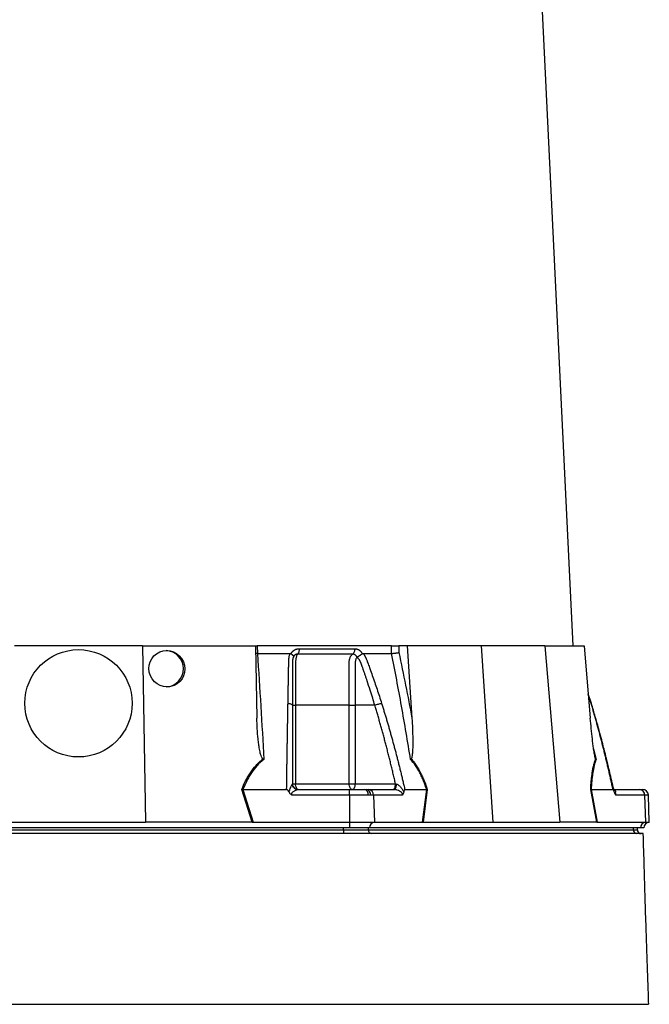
# Model space of a CAD drawing. Header units: millimetres. Extents: x 14 to 813, y 9 to 2008.
# Tile 5 of 9: x 435 to 763, y 495 to 1009. Entities that reach past the tile are written whole.
import ezdxf

# ---------------------------------------------------------------- set-up
doc = ezdxf.new("R2010")
doc.units = ezdxf.units.MM

msp = doc.modelspace()

# ---------------------------------------------------------------- linework, layer by layer
at = {"color": 7, "linetype": 'Continuous', "lineweight": 25}
for p, q in [((723.68, 682.43), (688.4, 1415.81)), ((499.01, 682.43), (432.33, 682.43)), ((499.01, 682.43), (500.62, 590.43)), ((499.01, 682.43), (558.09, 682.43)), ((558.09, 682.43), (558.75, 644.64)), ((558.27, 682.43), (558.97, 682.43)), ((558.97, 682.43), (559.01, 678.43)), ((628.9, 682.43), (558.97, 682.43)), ((576.52, 678.3), (576.6, 678.43)), ((613.69, 678.43), (613.76, 678.3)), ((629, 678.43), (628.9, 682.43)), ((632.72, 682.43), (632.81, 678.88)), ((637.07, 682.43), (632.72, 682.43)), ((637.07, 682.43), (639.61, 644.64)), ((675.67, 682.43), (637.07, 682.43)), ((675.67, 682.43), (681.84, 590.43)), ((709.01, 682.43), (675.67, 682.43)), ((709.01, 682.43), (716.79, 590.43)), ((709.01, 682.43), (729.5, 682.43)), ((729.5, 682.43), (732.69, 644.64)), ((733.24, 652.29), (731.61, 657.44)), ((578.93, 651.43), (578.93, 610.43)), ((606.89, 610.43), (606.89, 651.43)), ((620.27, 651.43), (610.06, 651.43)), ((610.06, 651.43), (610.06, 610.43)), ((556.24, 590.43), (550.88, 607.46)), ((551.46, 607.43), (556.81, 590.43)), ((551.48, 607.43), (574.26, 607.43)), ((577.26, 610.43), (578.93, 610.43)), ((578.93, 610.43), (606.89, 610.43)), ((580.18, 607.43), (607.12, 607.43)), ((606.89, 610.43), (610.06, 610.43)), ((607.12, 607.43), (614.8, 607.43)), ((610.06, 610.43), (631.07, 610.43)), ((614.8, 607.43), (615.82, 607.43)), ((615.82, 607.43), (616.99, 607.43)), ((616.99, 607.43), (630.46, 607.43)), ((635.93, 607.43), (647.33, 607.43)), ((645.17, 590.43), (647.33, 607.43)), ((647.66, 607.46), (645.5, 590.43)), ((736.07, 590.43), (732.88, 607.46)), ((733.13, 607.43), (736.31, 590.43)), ((733.13, 607.43), (744.53, 607.43)), ((744.98, 607.43), (758.45, 607.43)), ((758.45, 607.43), (759.97, 607.43)), ((607.12, 604.54), (577.05, 604.54)), ((616.82, 604.54), (607.12, 604.54)), ((607.12, 604.54), (607.12, 590.43)), ((618.1, 604.54), (616.82, 604.54)), ((619.59, 604.54), (618.1, 604.54)), ((619.59, 604.54), (620.02, 590.43)), ((634.62, 604.54), (619.59, 604.54)), ((761.04, 604.54), (746.01, 604.54)), ((761.04, 604.54), (761.47, 590.43)), ((763.46, 590.43), (762.97, 604.54)), ((607.12, 587.43), (324.22, 587.43)), ((327.39, 586.43), (603.94, 586.43)), ((430.72, 590.43), (500.62, 590.43)), ((555.93, 590.43), (500.62, 590.43)), ((556.81, 590.43), (607.12, 590.43)), ((603.94, 586.43), (603.94, 587.43)), ((603.94, 586.43), (603.94, 584.43)), ((603.94, 586.43), (616.93, 586.43)), ((607.12, 590.43), (607.12, 587.43)), ((607.12, 590.43), (620.02, 590.43)), ((617.51, 587.43), (607.12, 587.43)), ((616.93, 586.43), (616.93, 587.43)), ((616.93, 586.43), (755.21, 586.43)), ((758.96, 587.43), (617.51, 587.43)), ((620.02, 590.43), (645.17, 590.43)), ((645.7, 590.43), (681.84, 590.43)), ((681.84, 590.43), (716.79, 590.43)), ((735.96, 590.43), (716.79, 590.43)), ((736.31, 590.43), (761.47, 590.43)), ((755.21, 586.43), (755.21, 587.43)), ((757.22, 586.43), (757.22, 587.43)), ((760.57, 587.43), (758.96, 587.43)), ((761.47, 590.43), (763.46, 590.43))]:
    msp.add_line(p, q, dxfattribs=at)
at = {"color": 8, "linetype": 'Continuous', "lineweight": 25}
for p, q in [((733.11, 652.39), (731.64, 657.1)), ((733.11, 652.39), (733.23, 652.28)), ((733.23, 652.28), (733.11, 652.39)), ((734.42, 628.68), (735.67, 623.19)), ((762.97, 604.54), (761.04, 604.54)), ((755.21, 586.43), (757.22, 586.43))]:
    msp.add_line(p, q, dxfattribs=at)
at = {"color": 7, "linetype": 'Continuous', "lineweight": 25, "flags": 128}
for points in [[(580.26, 607.43), (580, 607.49), (579.75, 607.66), (579.52, 607.94), (579.32, 608.31), (579.15, 608.77), (579.03, 609.28), (578.95, 609.85), (578.93, 610.43)], [(608.56, 607.43), (608.23, 607.49), (607.92, 607.66), (607.63, 607.94), (607.38, 608.31), (607.17, 608.77), (607.02, 609.28), (606.93, 609.85), (606.89, 610.43)], [(608.56, 607.43), (608.85, 607.49), (609.13, 607.66), (609.39, 607.94), (609.62, 608.31), (609.8, 608.77), (609.94, 609.28), (610.03, 609.85), (610.06, 610.43)], [(630.46, 607.43), (630.67, 607.49), (630.87, 607.65), (631.05, 607.91), (631.21, 608.27), (631.35, 608.7), (631.45, 609.2), (631.51, 609.74), (631.54, 610.31)]]:
    msp.add_lwpolyline(points, dxfattribs=at)
at = {"color": 7, "linetype": 'Continuous', "lineweight": 25}
msp.add_circle((465.67, 652.43), 28, dxfattribs=at)
for centre, radius, start, end in [((510.89, 670.43), 9.51, 273.5343, 87.3564), ((580.2, 610.41), 2.98, 181.9709, 269.6724), ((614.22, 604.88), 2.62, 352.5656, 77.2072), ((615.42, 604.77), 2.69, 354.9863, 81.6138), ((616.79, 604.64), 2.8, 357.9914, 85.7799), ((758.24, 604.64), 2.8, 357.9914, 85.7799), ((759.97, 604.43), 3, 2, 90), ((618.81, 586.31), 1.88, 176.1887, 265.5981), ((620.34, 587.61), 2.84, 96.5771, 183.6107), ((757.08, 586.31), 1.88, 176.1887, 265.5981), ((759.22, 586.43), 2, 180, 270), ((761.79, 587.61), 2.84, 96.5771, 183.6107), ((763.57, 587.43), 3, 92, 180)]:
    msp.add_arc(centre, radius, start, end, dxfattribs=at)
msp.add_ellipse((511.79, 670.43), major_axis=(-3.72, 8.78), ratio=0.978252, dxfattribs=at)
for centre, major_axis, ratio, start_param, end_param in [((557.46, 587.43), (17.02, -0.28), 0.175535, 1.645803, 1.664009), ((644.94, 587.43), (11.1, 0.22), 0.269565, 1.496149, 1.514355), ((736.73, 587.43), (5.92, -0.52), 0.499165, 1.726141, 1.744347)]:
    msp.add_ellipse(centre, major_axis=major_axis, ratio=ratio, start_param=start_param, end_param=end_param, dxfattribs=at)
for points, knots in [([(559.01, 678.43), (558.85, 678.44), (558.55, 678.45), (558.29, 678.47), (558.16, 678.48)], [0, 0, 0, 0, 0.503116, 1, 1, 1, 1]), ([(559.02, 678.43), (559.63, 669.28), (560.22, 660.1), (561.34, 641.69), (561.87, 632.45), (562.38, 623.19)], [0, 0, 0, 0, 0.5, 0.5, 1, 1, 1, 1]), ([(574.98, 652.39), (574.99, 653.08), (575.01, 654.45), (575.05, 656.5), (575.09, 658.54), (575.12, 660.56), (575.17, 663.18), (575.23, 666.38), (575.29, 669.54), (575.33, 672.05), (575.36, 673.54), (575.38, 674.6), (575.41, 675.2), (575.44, 675.71), (575.5, 676.22), (575.59, 676.74), (575.71, 677.32), (575.86, 677.88), (575.99, 678.25), (576.05, 678.43)], [0, 0, 0, 0, 0.077777, 0.1552, 0.232272, 0.308995, 0.385372, 0.530526, 0.674474, 0.747423, 0.819615, 0.846383, 0.869761, 0.889755, 0.906383, 0.929523, 0.9528, 0.976272, 1, 1, 1, 1]), ([(576.05, 678.43), (576.09, 678.43), (576.15, 678.43), (576.25, 678.41), (576.35, 678.39), (576.44, 678.35), (576.49, 678.31), (576.52, 678.3)], [0, 0, 0, 0, 0.212576, 0.416535, 0.614103, 0.807726, 1, 1, 1, 1]), ([(576.52, 678.3), (576.57, 678.27), (576.65, 678.21), (576.77, 678.12), (576.89, 678.04), (577, 677.95), (577.1, 677.87), (577.19, 677.78), (577.27, 677.71), (577.34, 677.63), (577.45, 677.51), (577.57, 677.37), (577.69, 677.2), (577.76, 677.05), (577.8, 676.93), (577.82, 676.83), (577.82, 676.74), (577.8, 676.67), (577.79, 676.6), (577.77, 676.55), (577.76, 676.53)], [0, 0, 0, 0, 0.048652, 0.096489, 0.14339, 0.189242, 0.233941, 0.277392, 0.319512, 0.360225, 0.399465, 0.506174, 0.603082, 0.689684, 0.765815, 0.831582, 0.887296, 0.933441, 0.970686, 1, 1, 1, 1]), ([(576.6, 678.43), (576.64, 678.5), (576.72, 678.63), (576.85, 678.83), (576.99, 679.01), (577.13, 679.19), (577.28, 679.35), (577.44, 679.52), (577.6, 679.67), (577.77, 679.81), (577.94, 679.95), (578.13, 680.08), (578.31, 680.2), (578.51, 680.31), (578.77, 680.45), (579.1, 680.6), (579.51, 680.74), (579.93, 680.83), (580.35, 680.89), (580.64, 680.9), (580.78, 680.9)], [0, 0, 0, 0, 0.044249, 0.088103, 0.131644, 0.174955, 0.21812, 0.261226, 0.304357, 0.347601, 0.391041, 0.434763, 0.478847, 0.523375, 0.568424, 0.654803, 0.740537, 0.826241, 0.912528, 1, 1, 1, 1]), ([(579.98, 678.04), (579.93, 678.04), (579.83, 678.04), (579.69, 678.03), (579.54, 678.01), (579.4, 677.98), (579.26, 677.94), (579.12, 677.9), (578.98, 677.84), (578.78, 677.73), (578.53, 677.57), (578.28, 677.33), (578.08, 677.09), (577.94, 676.88), (577.84, 676.69), (577.78, 676.57), (577.76, 676.52)], [0, 0, 0, 0, 0.053313, 0.106595, 0.159871, 0.213165, 0.266504, 0.319912, 0.373414, 0.427035, 0.564482, 0.685233, 0.789261, 0.876464, 0.946724, 1, 1, 1, 1]), ([(579.98, 678.04), (579.89, 677.93), (579.81, 677.79), (579.64, 677.48), (579.56, 677.3), (579.41, 676.9), (579.34, 676.68), (579.22, 676.22), (579.16, 675.97), (579.07, 675.46), (579.03, 675.19), (578.97, 674.63), (578.95, 674.35), (578.93, 673.92), (578.93, 673.78), (578.93, 673.49), (578.93, 673.34), (578.93, 672.91), (578.93, 670.29), (578.93, 667.68), (578.93, 660.72), (578.93, 656.08), (578.93, 651.43)], [0, 0, 0, 0, 0.03125, 0.03125, 0.0625, 0.0625, 0.09375, 0.09375, 0.125, 0.125, 0.15625, 0.15625, 0.1875, 0.1875, 0.203125, 0.203125, 0.21875, 0.21875, 0.25, 0.5, 0.5, 1, 1, 1, 1]), ([(580.78, 680.9), (580.79, 680.62), (580.77, 680.33), (580.71, 679.74), (580.65, 679.45), (580.5, 678.93), (580.41, 678.7), (580.21, 678.31), (580.09, 678.15), (579.98, 678.04)], [0, 0, 0, 0, 0.25, 0.25, 0.5, 0.5, 0.75, 0.75, 1, 1, 1, 1]), ([(608.76, 678.04), (607.68, 678.04), (605.38, 678.04), (602.01, 678.04), (598.41, 678.04), (595.93, 678.04), (593.33, 678.04), (590.83, 678.04), (587.12, 678.04), (583.59, 678.04), (581.14, 678.04), (579.98, 678.04)], [0.7589111, 0.7589111, 0.7589111, 0.7589111, 0.7820302, 0.8131687, 0.8443073, 0.8754458, 0.8754458, 0.9065844, 0.9377229, 0.9688615, 0.9919807, 0.9919807, 0.9919807, 0.9919807]), ([(606.89, 651.43), (606.9, 656.08), (606.9, 660.72), (606.9, 667.68), (606.9, 670.29), (606.9, 672.91), (606.9, 673.34), (606.9, 673.49), (606.9, 673.78), (606.91, 673.92), (606.93, 674.35), (606.96, 674.63), (607.06, 675.19), (607.12, 675.46), (607.28, 675.97), (607.37, 676.22), (607.58, 676.68), (607.7, 676.9), (607.97, 677.3), (608.11, 677.48), (608.42, 677.79), (608.58, 677.93), (608.76, 678.04)], [0, 0, 0, 0, 0.5, 0.5, 0.75, 0.78125, 0.78125, 0.796875, 0.796875, 0.8125, 0.8125, 0.84375, 0.84375, 0.875, 0.875, 0.90625, 0.90625, 0.9375, 0.9375, 0.96875, 0.96875, 1, 1, 1, 1]), ([(609.76, 680.9), (609.77, 680.62), (609.75, 680.33), (609.67, 679.74), (609.6, 679.45), (609.41, 678.93), (609.3, 678.7), (609.04, 678.31), (608.9, 678.15), (608.76, 678.04)], [0, 0, 0, 0, 0.25, 0.25, 0.5, 0.5, 0.75, 0.75, 1, 1, 1, 1]), ([(610.99, 676.52), (610.97, 676.56), (610.94, 676.64), (610.87, 676.77), (610.78, 676.92), (610.66, 677.09), (610.52, 677.26), (610.34, 677.44), (610.13, 677.62), (609.88, 677.77), (609.62, 677.9), (609.34, 677.99), (609.05, 678.04), (608.85, 678.04), (608.76, 678.04)], [0, 0, 0, 0, 0.0385037, 0.0865137, 0.1440338, 0.2110288, 0.2874492, 0.3732496, 0.4684049, 0.5729224, 0.680036, 0.786786, 0.8933735, 1, 1, 1, 1]), ([(609.77, 680.9), (609.83, 680.9), (609.97, 680.9), (610.17, 680.89), (610.36, 680.86), (610.56, 680.83), (610.75, 680.78), (610.95, 680.73), (611.14, 680.67), (611.32, 680.59), (611.51, 680.51), (611.75, 680.39), (612.04, 680.22), (612.37, 679.99), (612.67, 679.74), (612.96, 679.45), (613.22, 679.14), (613.47, 678.8), (613.62, 678.56), (613.69, 678.43)], [0, 0, 0, 0, 0.043919, 0.087472, 0.13073, 0.173768, 0.216664, 0.259492, 0.30233, 0.345255, 0.388344, 0.431671, 0.51489, 0.596546, 0.677156, 0.757259, 0.837405, 0.91814, 1, 1, 1, 1]), ([(611.01, 676.53), (611.02, 676.55), (611.04, 676.57), (611.08, 676.61), (611.14, 676.65), (611.2, 676.7), (611.28, 676.75), (611.37, 676.8), (611.48, 676.86), (611.6, 676.93), (611.73, 677), (611.88, 677.08), (612.04, 677.17), (612.22, 677.27), (612.4, 677.38), (612.61, 677.51), (612.82, 677.65), (613.06, 677.8), (613.3, 677.96), (613.54, 678.13), (613.69, 678.24), (613.76, 678.3)], [0, 0, 0, 0, 0.017248, 0.037456, 0.060913, 0.087838, 0.118407, 0.152763, 0.191026, 0.233291, 0.279627, 0.330072, 0.384627, 0.443251, 0.505852, 0.572276, 0.648655, 0.730209, 0.816408, 0.906598, 1, 1, 1, 1]), ([(613.76, 678.3), (613.78, 678.31), (613.83, 678.34), (613.89, 678.37), (613.96, 678.4), (614.03, 678.42), (614.11, 678.43), (614.16, 678.43), (614.19, 678.43)], [0, 0, 0, 0, 0.160202, 0.321039, 0.484027, 0.650625, 0.822199, 1, 1, 1, 1]), ([(614.19, 678.43), (614.26, 678.33), (614.4, 678.12), (614.6, 677.81), (614.8, 677.49), (614.99, 677.17), (615.17, 676.85), (615.34, 676.53), (615.5, 676.2), (615.65, 675.88), (615.84, 675.46), (616.08, 674.87), (616.4, 674.02), (616.79, 672.96), (617.24, 671.75), (617.97, 669.73), (618.97, 666.91), (620.22, 663.31), (621.44, 659.7), (622.63, 656.06), (623.41, 653.62), (623.8, 652.39)], [0, 0, 0, 0, 0.013423, 0.026738, 0.039956, 0.053088, 0.066144, 0.079134, 0.09207, 0.104963, 0.117824, 0.141662, 0.172831, 0.217057, 0.263491, 0.312127, 0.449156, 0.58733, 0.723761, 0.861313, 1, 1, 1, 1]), ([(628.9, 682.43), (629.17, 682.43), (629.47, 682.43), (630.13, 682.43), (630.47, 682.43), (630.99, 682.43), (631.16, 682.43), (631.5, 682.43), (631.67, 682.43), (632.16, 682.43), (632.45, 682.43), (632.72, 682.43)], [0, 0, 0, 0, 0.25, 0.25, 0.5, 0.5, 0.625, 0.625, 0.75, 0.75, 1, 1, 1, 1]), ([(638.95, 623.19), (637.44, 632.45), (635.87, 641.69), (632.55, 660.1), (630.82, 669.28), (628.99, 678.43)], [0, 0, 0, 0, 0.5, 0.5, 1, 1, 1, 1]), ([(629, 678.43), (629.28, 678.44), (629.58, 678.46), (630.23, 678.52), (630.57, 678.55), (631.09, 678.61), (631.26, 678.63), (631.6, 678.68), (631.77, 678.7), (632.09, 678.75), (632.24, 678.78), (632.54, 678.83), (632.68, 678.86), (632.81, 678.88)], [0, 0, 0, 0, 0.25, 0.25, 0.5, 0.5, 0.625, 0.625, 0.75, 0.75, 0.875, 0.875, 1, 1, 1, 1]), ([(577.72, 676.41), (577.69, 676.34), (577.64, 676.19), (577.58, 675.98), (577.52, 675.76), (577.47, 675.54), (577.42, 675.32), (577.38, 675.1), (577.35, 674.88), (577.32, 674.67), (577.3, 674.45), (577.29, 674.24), (577.27, 674.03), (577.27, 673.83), (577.26, 673.58), (577.27, 673.29), (577.26, 672.96), (577.26, 672.62), (577.26, 672.29), (577.26, 672.01), (577.26, 671.77), (577.26, 671.53), (577.26, 671.23), (577.26, 670.84), (577.26, 670.01), (577.26, 668.76), (577.26, 667.16), (577.26, 665.62), (577.26, 663.63), (577.26, 661.25), (577.26, 658.51), (577.26, 655.97), (577.26, 653.63), (577.26, 652.14), (577.26, 651.43)], [0, 0, 0, 0, 0.010662, 0.021198, 0.031594, 0.041839, 0.051919, 0.061821, 0.071533, 0.08104, 0.09033, 0.099392, 0.108213, 0.116783, 0.125091, 0.138719, 0.152205, 0.165558, 0.178786, 0.1919, 0.198167, 0.207477, 0.219813, 0.235151, 0.25346, 0.319418, 0.382864, 0.443812, 0.502275, 0.618272, 0.726011, 0.825493, 0.916782, 1, 1, 1, 1]), ([(611.02, 676.35), (610.84, 676.24), (610.7, 676.06), (610.46, 675.66), (610.37, 675.44), (610.22, 674.97), (610.16, 674.72), (610.08, 674.21), (610.06, 673.95), (610.06, 673.55), (610.06, 673.42), (610.06, 673.15), (610.06, 672.76), (610.06, 671.83), (610.06, 668.91), (610.06, 662.03), (610.06, 655.67), (610.06, 651.43)], [0, 0, 0, 0, 0.03125, 0.03125, 0.0625, 0.0625, 0.09375, 0.09375, 0.125, 0.125, 0.140625, 0.140625, 0.15625, 0.1875, 0.25, 0.5, 1, 1, 1, 1]), ([(620.27, 651.43), (619.9, 652.65), (619.11, 655.29), (617.77, 659.52), (616.62, 663.01), (615.76, 665.61), (615.24, 667.15), (614.69, 668.75), (614.25, 670.02), (613.93, 670.93), (613.74, 671.47), (613.55, 672), (613.36, 672.54), (613.16, 673.07), (613.01, 673.5), (612.88, 673.83), (612.78, 674.06), (612.66, 674.29), (612.52, 674.54), (612.37, 674.79), (612.2, 675.05), (612.02, 675.32), (611.82, 675.59), (611.6, 675.86), (611.37, 676.14), (611.21, 676.32), (611.13, 676.41)], [0, 0, 0, 0, 0.143085, 0.308796, 0.497427, 0.555835, 0.616742, 0.680167, 0.746121, 0.767405, 0.788723, 0.810074, 0.831456, 0.852865, 0.874301, 0.883002, 0.892336, 0.902282, 0.912815, 0.923904, 0.935514, 0.947608, 0.960145, 0.973084, 0.986383, 1, 1, 1, 1]), ([(574.26, 607.43), (574.27, 608.27), (574.3, 609.94), (574.33, 612.43), (574.37, 614.91), (574.4, 617.37), (574.44, 619.82), (574.48, 622.25), (574.52, 624.66), (574.55, 627.06), (574.59, 629.45), (574.63, 631.81), (574.67, 634.16), (574.71, 636.5), (574.74, 638.81), (574.78, 641.12), (574.82, 643.4), (574.86, 645.67), (574.9, 647.93), (574.94, 650.17), (574.96, 651.65), (574.98, 652.39)], [0, 0, 0, 0, 0.055211, 0.110128, 0.164753, 0.219086, 0.273129, 0.326884, 0.38035, 0.43353, 0.486425, 0.539036, 0.591365, 0.643413, 0.695181, 0.746671, 0.797884, 0.848822, 0.899487, 0.949879, 1, 1, 1, 1]), ([(574.98, 652.39), (575.28, 652.37), (575.58, 652.33), (576.15, 652.21), (576.41, 652.13), (576.83, 651.95), (577, 651.85), (577.21, 651.64), (577.26, 651.53), (577.26, 651.43)], [0, 0, 0, 0, 0.25, 0.25, 0.5, 0.5, 0.75, 0.75, 1, 1, 1, 1]), ([(620.27, 651.43), (620.53, 651.53), (620.82, 651.64), (621.44, 651.85), (621.78, 651.95), (622.44, 652.13), (622.76, 652.21), (623.33, 652.33), (623.59, 652.37), (623.8, 652.39)], [0, 0, 0, 0, 0.25, 0.25, 0.5, 0.5, 0.75, 0.75, 1, 1, 1, 1]), ([(623.8, 652.39), (624.01, 651.72), (624.43, 650.38), (625.05, 648.36), (625.67, 646.32), (626.28, 644.27), (626.89, 642.21), (627.49, 640.13), (628.09, 638.04), (628.68, 635.94), (629.27, 633.83), (629.85, 631.7), (630.43, 629.56), (631, 627.41), (631.57, 625.24), (632.13, 623.06), (632.69, 620.86), (633.24, 618.66), (633.79, 616.44), (634.33, 614.21), (634.87, 611.96), (635.41, 609.7), (635.76, 608.19), (635.93, 607.43)], [0, 0, 0, 0, 0.045336, 0.090894, 0.136674, 0.182678, 0.228907, 0.275362, 0.322044, 0.368954, 0.416093, 0.463462, 0.511063, 0.558896, 0.606962, 0.655262, 0.703798, 0.752569, 0.801578, 0.850824, 0.900309, 0.950034, 1, 1, 1, 1]), ([(744.53, 607.43), (744.34, 608.27), (743.98, 609.94), (743.42, 612.43), (742.86, 614.91), (742.3, 617.37), (741.73, 619.82), (741.15, 622.25), (740.57, 624.66), (739.98, 627.06), (739.39, 629.45), (738.79, 631.81), (738.18, 634.16), (737.57, 636.5), (736.95, 638.81), (736.33, 641.12), (735.69, 643.4), (735.06, 645.67), (734.42, 647.93), (733.77, 650.17), (733.33, 651.65), (733.11, 652.39)], [0, 0, 0, 0, 0.055211, 0.110128, 0.164753, 0.219086, 0.273129, 0.326884, 0.38035, 0.43353, 0.486425, 0.539036, 0.591365, 0.643413, 0.695181, 0.746671, 0.797884, 0.848822, 0.899487, 0.949879, 1, 1, 1, 1]), ([(745.13, 606.47), (744.8, 607.93), (744.14, 610.89), (743.16, 615.11), (742.25, 618.93), (741.48, 622.1), (740.83, 624.7), (740.17, 627.33), (739.35, 630.51), (738.26, 634.68), (736.88, 639.76), (735.2, 645.74), (733.92, 650), (733.24, 652.29)], [0, 0, 0, 0, 0.094551, 0.191234, 0.273987, 0.342803, 0.39768, 0.443648, 0.5146, 0.605701, 0.716954, 0.848375, 1, 1, 1, 1]), ([(577.26, 651.43), (577.26, 650.72), (577.26, 649.3), (577.26, 647.15), (577.26, 644.98), (577.26, 642.8), (577.26, 640.6), (577.26, 638.38), (577.26, 636.14), (577.26, 633.89), (577.26, 631.62), (577.26, 629.34), (577.26, 627.03), (577.26, 624.71), (577.26, 622.37), (577.26, 620.02), (577.26, 617.65), (577.26, 615.26), (577.26, 612.85), (577.26, 611.24), (577.26, 610.43)], [0, 0, 0, 0, 0.052635, 0.105608, 0.158921, 0.212573, 0.266566, 0.320902, 0.37558, 0.430604, 0.485973, 0.541688, 0.597751, 0.654162, 0.710923, 0.768034, 0.825496, 0.883311, 0.941478, 1, 1, 1, 1]), ([(577.26, 651.43), (577.26, 651.43), (577.42, 651.43), (578, 651.43), (578.43, 651.43), (578.93, 651.43)], [0, 0, 0, 0, 0.5, 0.5, 1, 1, 1, 1]), ([(606.89, 651.43), (607.36, 651.43), (607.91, 651.43), (609.02, 651.43), (609.58, 651.43), (610.06, 651.43)], [0, 0, 0, 0, 0.5, 0.5, 1, 1, 1, 1]), ([(631.07, 610.43), (630.87, 611.29), (630.48, 612.99), (629.88, 615.54), (629.28, 618.07), (628.67, 620.57), (628.05, 623.06), (627.43, 625.53), (626.81, 627.98), (626.18, 630.41), (625.55, 632.83), (624.91, 635.22), (624.26, 637.59), (623.61, 639.95), (622.95, 642.28), (622.29, 644.6), (621.63, 646.89), (620.96, 649.17), (620.5, 650.68), (620.27, 651.43)], [0, 0, 0, 0, 0.061953, 0.123509, 0.18467, 0.245435, 0.305808, 0.365787, 0.425376, 0.484574, 0.543383, 0.601804, 0.659839, 0.717488, 0.774754, 0.831636, 0.888137, 0.944258, 1, 1, 1, 1]), ([(561.88, 623.43), (561.78, 623.48), (561.7, 623.56), (561.54, 623.73), (561.48, 623.83), (561.3, 624.12), (561.21, 624.33), (560.95, 624.96), (560.81, 625.39), (560.57, 626.26), (560.47, 626.7), (560.27, 627.59), (560.19, 628.03), (559.95, 629.37), (559.81, 630.26), (559.57, 632.05), (559.47, 632.94), (559.19, 635.63), (559.05, 637.43), (558.85, 641.03), (558.78, 642.84), (558.75, 644.64)], [0, 0, 0, 0, 0.015625, 0.015625, 0.03125, 0.03125, 0.0625, 0.0625, 0.125, 0.125, 0.1875, 0.1875, 0.25, 0.25, 0.375, 0.375, 0.5, 0.5, 0.75, 0.75, 1, 1, 1, 1]), ([(639.61, 644.64), (639.73, 642.84), (639.83, 641.03), (639.97, 637.43), (640.03, 635.63), (640.06, 632.93), (640.06, 632.04), (640.04, 630.25), (640.02, 629.35), (639.97, 628.02), (639.95, 627.57), (639.89, 626.69), (639.86, 626.25), (639.77, 625.38), (639.71, 624.95), (639.59, 624.32), (639.55, 624.11), (639.46, 623.83), (639.42, 623.73), (639.34, 623.56), (639.29, 623.48), (639.22, 623.43)], [0, 0, 0, 0, 0.25, 0.25, 0.5, 0.5, 0.625, 0.625, 0.75, 0.75, 0.8125, 0.8125, 0.875, 0.875, 0.9375, 0.9375, 0.96875, 0.96875, 0.984375, 0.984375, 1, 1, 1, 1]), ([(735.44, 623.43), (735.4, 623.48), (735.36, 623.56), (735.3, 623.73), (735.27, 623.83), (735.19, 624.12), (735.14, 624.33), (735, 624.96), (734.92, 625.39), (734.76, 626.26), (734.69, 626.7), (734.56, 627.59), (734.49, 628.03), (734.3, 629.37), (734.19, 630.26), (733.96, 632.05), (733.86, 632.94), (733.55, 635.63), (733.36, 637.43), (733.01, 641.03), (732.84, 642.84), (732.69, 644.64)], [0, 0, 0, 0, 0.015625, 0.015625, 0.03125, 0.03125, 0.0625, 0.0625, 0.125, 0.125, 0.1875, 0.1875, 0.25, 0.25, 0.375, 0.375, 0.5, 0.5, 0.75, 0.75, 1, 1, 1, 1]), ([(550.88, 607.46), (551.48, 608.99), (552.13, 610.5), (553.24, 612.7), (553.62, 613.42), (554.44, 614.84), (554.88, 615.53), (556.23, 617.57), (557.23, 618.86), (558.87, 620.67), (559.44, 621.26), (560.63, 622.38), (561.25, 622.92), (561.88, 623.43)], [0, 0, 0, 0, 0.25, 0.25, 0.375, 0.375, 0.5, 0.5, 0.75, 0.75, 0.875, 0.875, 1, 1, 1, 1]), ([(562.38, 623.19), (561.1, 622.19), (559.92, 621.1), (557.76, 618.74), (556.78, 617.47), (555.43, 615.46), (555, 614.77), (554.18, 613.36), (553.8, 612.64), (552.7, 610.46), (552.06, 608.96), (551.48, 607.43)], [0, 0, 0, 0, 0.25, 0.25, 0.5, 0.5, 0.625, 0.625, 0.75, 0.75, 1, 1, 1, 1]), ([(647.33, 607.43), (646.82, 608.96), (646.28, 610.46), (645.39, 612.64), (645.08, 613.36), (644.44, 614.77), (644.11, 615.46), (643.06, 617.47), (642.32, 618.74), (640.72, 621.1), (639.87, 622.19), (638.95, 623.19)], [0, 0, 0, 0, 0.25, 0.25, 0.375, 0.375, 0.5, 0.5, 0.75, 0.75, 1, 1, 1, 1]), ([(639.22, 623.43), (639.68, 622.92), (640.13, 622.38), (640.99, 621.26), (641.41, 620.67), (642.62, 618.86), (643.37, 617.57), (644.42, 615.53), (644.76, 614.84), (645.41, 613.42), (645.72, 612.7), (646.61, 610.5), (647.16, 608.99), (647.66, 607.46)], [0, 0, 0, 0, 0.125, 0.125, 0.25, 0.25, 0.5, 0.5, 0.625, 0.625, 0.75, 0.75, 1, 1, 1, 1]), ([(732.88, 607.46), (732.96, 608.99), (733.07, 610.5), (733.28, 612.7), (733.36, 613.42), (733.54, 614.84), (733.63, 615.53), (733.94, 617.57), (734.18, 618.86), (734.61, 620.67), (734.76, 621.26), (735.09, 622.38), (735.26, 622.92), (735.44, 623.43)], [0, 0, 0, 0, 0.25, 0.25, 0.375, 0.375, 0.5, 0.5, 0.75, 0.75, 0.875, 0.875, 1, 1, 1, 1]), ([(735.67, 623.19), (735.3, 622.19), (734.98, 621.1), (734.41, 618.74), (734.17, 617.47), (733.86, 615.46), (733.77, 614.77), (733.6, 613.36), (733.52, 612.64), (733.32, 610.46), (733.21, 608.96), (733.13, 607.43)], [0, 0, 0, 0, 0.25, 0.25, 0.5, 0.5, 0.625, 0.625, 0.75, 0.75, 1, 1, 1, 1]), ([(575.58, 606.02), (575.44, 606.33), (575.29, 606.63), (574.99, 607.03), (574.88, 607.15), (574.67, 607.3), (574.6, 607.35), (574.45, 607.41), (574.36, 607.43), (574.28, 607.43)], [0, 0, 0, 0, 0.5, 0.5, 0.75, 0.75, 0.875, 0.875, 1, 1, 1, 1]), ([(575.58, 606.02), (575.64, 606.49), (575.77, 606.93), (576.05, 607.79), (576.21, 608.19), (576.54, 608.95), (576.7, 609.31), (576.93, 609.77), (577.01, 609.92), (577.13, 610.16), (577.19, 610.25), (577.22, 610.31)], [0, 0, 0, 0, 0.25, 0.25, 0.5, 0.5, 0.75, 0.75, 0.875, 0.875, 1, 1, 1, 1]), ([(575.58, 606.02), (575.65, 605.86), (575.73, 605.7), (575.93, 605.41), (576.05, 605.27), (576.3, 605.02), (576.44, 604.91), (576.74, 604.71), (576.9, 604.62), (577.05, 604.54)], [0, 0, 0, 0, 0.25, 0.25, 0.5, 0.5, 0.75, 0.75, 1, 1, 1, 1]), ([(580.18, 607.43), (580.18, 607.43), (580.18, 607.43), (580.17, 607.43), (580.17, 607.43), (580.15, 607.43), (580.13, 607.43), (580.09, 607.42), (580.07, 607.42), (579.98, 607.4), (579.92, 607.38), (579.7, 607.31), (579.53, 607.25), (579.01, 607.03), (578.62, 606.85), (578.04, 606.52), (577.84, 606.4), (577.46, 606.15), (577.27, 606), (577.03, 605.75), (576.95, 605.66), (576.83, 605.45), (576.78, 605.34), (576.77, 605.09), (576.8, 604.97), (576.9, 604.74), (576.98, 604.63), (577.05, 604.54)], [0, 0, 0, 0, 0.003906, 0.003906, 0.007813, 0.015625, 0.03125, 0.03125, 0.0625, 0.0625, 0.125, 0.125, 0.25, 0.25, 0.5, 0.5, 0.625, 0.625, 0.75, 0.75, 0.8125, 0.8125, 0.875, 0.875, 0.9375, 0.9375, 1, 1, 1, 1]), ([(580.26, 607.43), (579.87, 607.43), (579.48, 607.51), (578.75, 607.81), (578.42, 608.03), (577.86, 608.59), (577.64, 608.92), (577.34, 609.65), (577.26, 610.04), (577.26, 610.43)], [0, 0, 0, 0, 0.25, 0.25, 0.5, 0.5, 0.75, 0.75, 1, 1, 1, 1]), ([(607.12, 604.54), (607.12, 604.88), (607.12, 605.26), (607.12, 605.97), (607.12, 606.31), (607.12, 606.87), (607.12, 607.09), (607.12, 607.37), (607.12, 607.43), (607.12, 607.43)], [0, 0, 0, 0, 0.25, 0.25, 0.5, 0.5, 0.75, 0.75, 1, 1, 1, 1]), ([(629.57, 607.43), (629.76, 607.43), (629.96, 607.51), (630.32, 607.81), (630.49, 608.03), (630.77, 608.59), (630.88, 608.92), (631.03, 609.65), (631.07, 610.04), (631.07, 610.43)], [0, 0, 0, 0, 0.25, 0.25, 0.5, 0.5, 0.75, 0.75, 1, 1, 1, 1]), ([(634.62, 604.54), (634.66, 604.64), (634.69, 604.74), (634.71, 604.97), (634.71, 605.09), (634.64, 605.34), (634.59, 605.45), (634.45, 605.66), (634.38, 605.75), (634.14, 606), (633.96, 606.15), (633.6, 606.4), (633.41, 606.52), (632.81, 606.85), (632.39, 607.03), (631.7, 607.25), (631.46, 607.31), (631.09, 607.38), (630.96, 607.4), (630.71, 607.43), (630.59, 607.43), (630.46, 607.43)], [0, 0, 0, 0, 0.0625, 0.0625, 0.125, 0.125, 0.1875, 0.1875, 0.25, 0.25, 0.375, 0.375, 0.5, 0.5, 0.75, 0.75, 0.875, 0.875, 0.9375, 0.9375, 1, 1, 1, 1]), ([(631.54, 610.31), (631.77, 610.25), (631.99, 610.16), (632.41, 609.92), (632.61, 609.77), (633.18, 609.31), (633.53, 608.95), (634.15, 608.19), (634.43, 607.79), (634.93, 606.94), (635.15, 606.49), (635.32, 606.02)], [0, 0, 0, 0, 0.125, 0.125, 0.25, 0.25, 0.5, 0.5, 0.75, 0.75, 1, 1, 1, 1]), ([(635.32, 606.02), (635.29, 605.86), (635.25, 605.7), (635.16, 605.41), (635.1, 605.27), (634.98, 605.02), (634.92, 604.91), (634.78, 604.71), (634.7, 604.62), (634.62, 604.54)], [0, 0, 0, 0, 0.25, 0.25, 0.5, 0.5, 0.75, 0.75, 1, 1, 1, 1]), ([(635.93, 607.43), (635.85, 607.43), (635.77, 607.36), (635.64, 607.16), (635.58, 607.03), (635.49, 606.76), (635.45, 606.62), (635.38, 606.33), (635.35, 606.18), (635.32, 606.02)], [0, 0, 0, 0, 0.25, 0.25, 0.5, 0.5, 0.75, 0.75, 1, 1, 1, 1]), ([(745.23, 606.02), (745.15, 606.33), (745.06, 606.63), (744.9, 607.03), (744.84, 607.15), (744.74, 607.3), (744.7, 607.35), (744.62, 607.41), (744.58, 607.43), (744.54, 607.43)], [0, 0, 0, 0, 0.5, 0.5, 0.75, 0.75, 0.875, 0.875, 1, 1, 1, 1]), ([(744.98, 607.43), (745.15, 607.43), (745.28, 607.4), (745.49, 607.31), (745.56, 607.25), (745.72, 607.03), (745.76, 606.85), (745.77, 606.52), (745.77, 606.4), (745.75, 606.15), (745.74, 606), (745.73, 605.75), (745.73, 605.66), (745.75, 605.45), (745.76, 605.34), (745.81, 605.09), (745.84, 604.97), (745.92, 604.74), (745.97, 604.64), (746.01, 604.54)], [0, 0, 0, 0, 0.125, 0.125, 0.25, 0.25, 0.5, 0.5, 0.625, 0.625, 0.75, 0.75, 0.8125, 0.8125, 0.875, 0.875, 0.9375, 0.9375, 1, 1, 1, 1]), ([(745.23, 606.02), (745.21, 606.1), (745.16, 606.34), (745.11, 606.57), (745.07, 606.72)], [0, 0, 0, 0, 0.342719, 1, 1, 1, 1]), ([(745.23, 606.02), (745.27, 605.86), (745.31, 605.7), (745.42, 605.41), (745.49, 605.27), (745.62, 605.02), (745.69, 604.91), (745.85, 604.71), (745.93, 604.62), (746.01, 604.54)], [0, 0, 0, 0, 0.25, 0.25, 0.5, 0.5, 0.75, 0.75, 1, 1, 1, 1]), ([(760.25, 584.43), (760.27, 584.43), (760.34, 584.43), (759.88, 584.43), (758.92, 584.43), (757.16, 584.43), (753.86, 584.43), (736.74, 584.43), (709, 584.43), (671.44, 584.43), (644.81, 584.43), (628.31, 584.43), (622.66, 584.43), (619.91, 584.43), (617.78, 584.43), (615.21, 584.43), (612.59, 584.43), (609.69, 584.43), (606.65, 584.43), (603.52, 584.43), (599.39, 584.43), (592.14, 584.43), (553.12, 584.43), (490.95, 584.43), (413.54, 584.43), (365.18, 584.43), (338.27, 584.43), (329.71, 584.43), (323.87, 584.43), (320.87, 584.43), (318.03, 584.43), (315.5, 584.43), (313.27, 584.43), (307.41, 584.43), (285.28, 584.43), (249.29, 584.43), (212.94, 584.43), (190.88, 584.43), (180.48, 584.43), (175.48, 584.43), (173.04, 584.43), (171.84, 584.43), (171.1, 584.43), (171.07, 584.43), (171.06, 584.43)], [0, 0, 0, 0, 0.0012464, 0.0051422, 0.0083092, 0.0114835, 0.0179639, 0.0309278, 0.1310543, 0.2081526, 0.2852563, 0.3082796, 0.3175627, 0.3222045, 0.3268644, 0.3303494, 0.3339355, 0.3374205, 0.3410067, 0.3444953, 0.347994, 0.3550044, 0.3690272, 0.4800577, 0.5653614, 0.6309811, 0.6437143, 0.6564474, 0.6599271, 0.6635078, 0.6669874, 0.6705675, 0.6740532, 0.6776394, 0.7069864, 0.8243762, 0.9143538, 0.9556839, 0.9763489, 0.986683, 0.9901901, 0.9936981, 0.9971734, 1, 1, 1, 1]), ([(763.17, 495.43), (763.04, 499.49), (762.76, 507.94), (762.29, 521.22), (761.79, 535.54), (761.29, 550.91), (760.82, 567.33), (760.49, 578.61), (760.31, 584.43)], [0, 0, 0, 0, 0.137739, 0.286613, 0.447016, 0.619237, 0.803502, 1, 1, 1, 1]), ([(402.29, 495.43), (408.65, 495.43), (421.36, 495.43), (440.69, 495.43), (460.12, 495.43), (479.57, 495.43), (498.95, 495.43), (518.2, 495.43), (537.22, 495.43), (555.94, 495.43), (574.27, 495.43), (592.14, 495.43), (609.47, 495.43), (626.19, 495.43), (642.22, 495.43), (657.49, 495.43), (671.95, 495.43), (685.53, 495.43), (698.16, 495.43), (709.81, 495.43), (720.41, 495.43), (729.93, 495.43), (738.32, 495.43), (745.54, 495.43), (751.58, 495.43), (756.38, 495.43), (759.97, 495.43), (762.21, 495.43), (763.23, 495.43), (763.07, 495.43), (763.03, 495.43)], [0, 0, 0, 0, 0.036598, 0.073196, 0.109794, 0.146392, 0.18299, 0.219588, 0.256186, 0.292784, 0.329382, 0.36598, 0.402577, 0.439175, 0.475773, 0.512371, 0.548969, 0.585567, 0.622165, 0.658763, 0.695361, 0.731959, 0.768557, 0.805155, 0.841753, 0.878351, 0.914949, 0.951547, 0.988145, 1, 1, 1, 1])]:
    msp.add_open_spline(points, degree=3, knots=knots, dxfattribs=at)
for points in [[(559.02, 678.43), (561.9, 678.43), (567.62, 678.43), (573.26, 678.43), (576.05, 678.43)], [(580.78, 680.9), (590.79, 680.9), (600.48, 680.9), (609.77, 680.9)], [(614.19, 678.43), (616.72, 678.43), (621.72, 678.43), (626.6, 678.43), (629, 678.43)], [(632.81, 678.88), (635.23, 667.52), (637.48, 656.1), (639.61, 644.64)], [(606.89, 651.43), (597.93, 651.43), (588.58, 651.43), (578.93, 651.43)], [(561.88, 623.43), (562.05, 623.35), (562.22, 623.27), (562.38, 623.19)], [(639.22, 623.43), (639.12, 623.35), (639.03, 623.27), (638.95, 623.19)], [(735.44, 623.43), (735.5, 623.35), (735.58, 623.27), (735.67, 623.19)], [(551.46, 607.43), (551.27, 607.44), (551.07, 607.45), (550.88, 607.46)], [(551.48, 607.43), (551.47, 607.43), (551.47, 607.43), (551.46, 607.43)], [(577.22, 610.31), (577.25, 610.35), (577.26, 610.39), (577.26, 610.43)], [(631.07, 610.43), (631.22, 610.39), (631.38, 610.35), (631.54, 610.31)], [(647.33, 607.43), (647.43, 607.44), (647.54, 607.45), (647.66, 607.46)], [(647.33, 607.43), (647.33, 607.43), (647.33, 607.43), (647.33, 607.43)], [(733.13, 607.43), (733.03, 607.44), (732.95, 607.45), (732.88, 607.46)], [(733.13, 607.43), (733.13, 607.43), (733.13, 607.43), (733.13, 607.43)], [(556.24, 590.43), (556.43, 590.43), (556.62, 590.43), (556.81, 590.43)], [(645.17, 590.43), (645.27, 590.43), (645.38, 590.43), (645.5, 590.43)], [(736.07, 590.43), (736.14, 590.43), (736.22, 590.43), (736.31, 590.43)]]:
    msp.add_open_spline(points, degree=3, dxfattribs=at)

doc.saveas('drawing.dxf')
